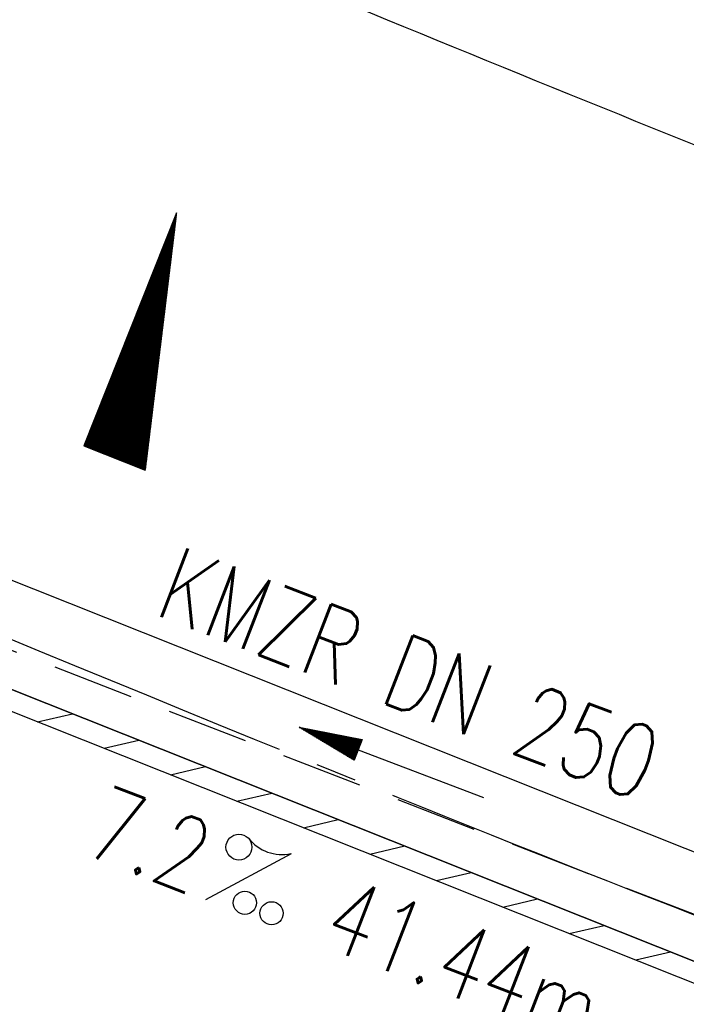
# Model space of a CAD drawing. Extents: x 450316 to 454644, y 428795 to 436505.
# Tile 202 of 256: x 452099 to 452115, y 434219 to 434243. Entities that reach past the tile are written whole.
import ezdxf
from ezdxf.enums import TextEntityAlignment as Align

# ---------------------------------------------------------------- set-up
doc = ezdxf.new("R2010")
doc.units = 0
doc.header["$LTSCALE"] = 2
doc.header["$MEASUREMENT"] = 0
for name, pattern in [('ACHSE', [5.5, 4, -0.5, 0.5, -0.5]), ('AUSGEZOGEN', [0]), ('GESTRICH-X2', [1.5, 1, -0.5])]:
    doc.linetypes.add(name, pattern=pattern)
doc.layers.get('0').update_dxf_attribs({"linetype": 'CONTINUOUS'})
for name, color, linetype in [('ACHSETOP', 1, 'ACHSE'), ('FBR', 8, 'CONTINUOUS'), ('GEF', 1, 'AUSGEZOGEN'), ('KANAL', 7, 'GESTRICH-X2'), ('PFEIL', 7, 'CONTINUOUS'), ('RINNE', 8, 'CONTINUOUS'), ('TEXTO', 4, 'CONTINUOUS'), ('TEXTU', 4, 'CONTINUOUS')]:
    doc.layers.add(name, color=color, linetype=linetype)
doc.styles.add('ROMANS', font='romans.shx', dxfattribs={"width": 0.8})

# ---------------------------------------------------------------- blocks, each defined once
blk = doc.blocks.new('PROM')
blk.add_line((1.566, 1.817), (0.019, 0.015))
for centre, radius in [((0.317, 1.51), 0.317), ((0.943, 0.291), 0.283), ((1.645, 0.287), 0.283)]:
    blk.add_circle(centre, radius)
blk.add_arc((0.992, 2.682), 1.033, 239.1414, 303.3549)
blk = doc.blocks.new('PFEIL2')
at = {"color": 0}
for p, q in [((0.881, -0.271), (0.879, 0.276)), ((0.879, 0.276), (2.429, 0.009)), ((0.911, 0.27), (0.879, 0.265)), ((0.965, 0.261), (0.879, 0.246)), ((1.019, 0.252), (0.879, 0.228)), ((1.073, 0.242), (0.879, 0.209)), ((0.88, 0.002), (-2.401, -0.012)), ((1.127, 0.233), (0.879, 0.191)), ((1.181, 0.224), (0.879, 0.172)), ((1.235, 0.214), (0.879, 0.154)), ((1.289, 0.205), (0.879, 0.135)), ((1.343, 0.196), (0.879, 0.117)), ((1.397, 0.187), (0.879, 0.098)), ((1.451, 0.177), (0.879, 0.08)), ((1.505, 0.168), (0.879, 0.061)), ((1.559, 0.159), (0.88, 0.043)), ((1.613, 0.149), (0.88, 0.024)), ((1.668, 0.14), (0.88, 0.006)), ((1.722, 0.131), (0.88, -0.013)), ((1.776, 0.121), (0.88, -0.031)), ((1.83, 0.112), (0.88, -0.05)), ((1.884, 0.103), (0.88, -0.068)), ((1.938, 0.094), (0.88, -0.087)), ((1.992, 0.084), (0.88, -0.105)), ((2.046, 0.075), (0.88, -0.124)), ((2.1, 0.066), (0.88, -0.142)), ((2.154, 0.056), (0.88, -0.161)), ((2.208, 0.047), (0.88, -0.179)), ((2.262, 0.038), (0.881, -0.198)), ((2.316, 0.029), (0.881, -0.216)), ((2.37, 0.019), (0.881, -0.235)), ((2.424, 0.01), (0.881, -0.253)), ((2.429, 0.009), (0.881, -0.271))]:
    blk.add_line(p, q, dxfattribs=at)
blk = doc.blocks.new('*X33')
at = {"color": 0}
for p, q in [((725.827, 193.844), (727.436, 195.453)), ((725.827, 193.853), (727.427, 195.453)), ((725.827, 193.861), (727.418, 195.453)), ((725.827, 193.87), (727.409, 195.453)), ((725.827, 193.879), (727.401, 195.453)), ((725.827, 193.888), (727.392, 195.453)), ((725.827, 193.897), (727.383, 195.453)), ((725.827, 193.906), (727.374, 195.453)), ((725.827, 193.914), (727.365, 195.453)), ((725.827, 193.923), (727.356, 195.453)), ((725.827, 193.932), (727.347, 195.453)), ((725.827, 193.941), (727.339, 195.453)), ((725.827, 193.95), (727.33, 195.453)), ((725.827, 193.959), (727.321, 195.453)), ((725.827, 193.967), (727.312, 195.453)), ((725.827, 193.976), (727.303, 195.453)), ((725.827, 193.985), (727.294, 195.453)), ((725.827, 193.994), (727.286, 195.453)), ((725.827, 194.003), (727.277, 195.453)), ((725.827, 194.012), (727.268, 195.453)), ((725.827, 194.02), (727.259, 195.453)), ((725.827, 194.029), (727.25, 195.453)), ((725.827, 194.038), (727.241, 195.453)), ((725.827, 194.047), (727.233, 195.453)), ((725.827, 194.056), (727.224, 195.453)), ((725.827, 194.065), (727.215, 195.453)), ((725.827, 194.073), (727.206, 195.453)), ((725.827, 194.082), (727.197, 195.453)), ((725.827, 194.091), (727.188, 195.453)), ((725.827, 194.1), (727.18, 195.453)), ((725.827, 194.109), (727.171, 195.453)), ((725.827, 194.118), (727.162, 195.453)), ((725.827, 194.127), (727.153, 195.453)), ((725.827, 194.135), (727.144, 195.453)), ((725.827, 194.144), (727.135, 195.453)), ((725.827, 194.153), (727.127, 195.453)), ((725.827, 194.162), (727.118, 195.453)), ((725.827, 194.171), (727.109, 195.453)), ((725.827, 194.18), (727.1, 195.453)), ((725.827, 194.188), (727.091, 195.453)), ((725.827, 194.197), (727.082, 195.453)), ((725.827, 194.206), (727.073, 195.453)), ((725.827, 194.215), (727.065, 195.453)), ((725.827, 194.224), (727.056, 195.453)), ((725.827, 194.233), (727.047, 195.453)), ((725.827, 194.241), (727.038, 195.453)), ((725.827, 194.25), (727.029, 195.453)), ((725.827, 194.259), (727.02, 195.453)), ((725.827, 194.268), (727.012, 195.453)), ((725.827, 194.277), (727.003, 195.453)), ((725.827, 194.286), (726.994, 195.453)), ((725.827, 194.294), (726.985, 195.453)), ((725.827, 194.303), (726.976, 195.453)), ((725.827, 194.312), (726.967, 195.453)), ((725.827, 194.321), (726.959, 195.453)), ((725.827, 194.33), (726.95, 195.453)), ((725.827, 194.339), (726.941, 195.453)), ((725.827, 194.348), (726.932, 195.453)), ((725.827, 194.356), (726.923, 195.453)), ((725.827, 194.365), (726.914, 195.453)), ((725.827, 194.374), (726.906, 195.453)), ((725.827, 194.383), (726.897, 195.453)), ((725.827, 194.392), (726.888, 195.453)), ((725.827, 194.401), (726.879, 195.453)), ((725.827, 194.409), (726.87, 195.453)), ((725.827, 194.418), (726.861, 195.453)), ((725.827, 194.427), (726.853, 195.453)), ((725.827, 194.436), (726.844, 195.453)), ((725.827, 194.445), (726.835, 195.453)), ((725.827, 194.454), (726.826, 195.453)), ((725.827, 194.462), (726.817, 195.453)), ((725.827, 194.471), (726.808, 195.453)), ((725.827, 194.48), (726.799, 195.453)), ((725.827, 194.489), (726.791, 195.453)), ((725.827, 194.498), (726.782, 195.453)), ((725.827, 194.507), (726.773, 195.453)), ((725.827, 194.515), (726.764, 195.453)), ((725.827, 194.524), (726.755, 195.453)), ((725.827, 194.533), (726.746, 195.453)), ((725.827, 194.542), (726.738, 195.453)), ((725.827, 194.551), (726.729, 195.453)), ((725.827, 194.56), (726.72, 195.453)), ((725.827, 194.568), (726.711, 195.453)), ((725.827, 194.577), (726.702, 195.453)), ((725.827, 194.586), (726.693, 195.453)), ((725.827, 194.595), (726.685, 195.453)), ((725.827, 194.604), (726.676, 195.453)), ((725.827, 194.613), (726.667, 195.453)), ((725.827, 194.622), (726.658, 195.453)), ((725.827, 194.63), (726.649, 195.453)), ((725.827, 194.639), (726.64, 195.453)), ((725.827, 194.648), (726.632, 195.453)), ((725.827, 194.657), (726.623, 195.453)), ((725.827, 194.666), (726.614, 195.453)), ((725.827, 194.675), (726.605, 195.453)), ((725.827, 194.683), (726.596, 195.453)), ((725.827, 194.692), (726.587, 195.453)), ((725.827, 194.701), (726.579, 195.453)), ((725.827, 194.71), (726.57, 195.453)), ((725.827, 194.719), (726.561, 195.453)), ((725.827, 194.728), (726.552, 195.453)), ((725.827, 194.736), (726.543, 195.453)), ((725.827, 194.745), (726.534, 195.453)), ((725.827, 194.754), (726.525, 195.453)), ((725.827, 194.763), (726.517, 195.453)), ((725.827, 194.772), (726.508, 195.453)), ((725.827, 194.781), (726.499, 195.453)), ((725.827, 194.789), (726.49, 195.453)), ((725.827, 194.798), (726.481, 195.453)), ((725.827, 194.807), (726.472, 195.453)), ((725.827, 194.816), (726.464, 195.453)), ((725.827, 194.825), (726.455, 195.453)), ((725.827, 194.834), (726.446, 195.453)), ((725.827, 194.842), (726.437, 195.453)), ((725.827, 194.851), (726.428, 195.453)), ((725.827, 194.86), (726.419, 195.453)), ((725.827, 194.869), (726.411, 195.453)), ((725.827, 194.878), (726.402, 195.453)), ((725.827, 194.887), (726.393, 195.453)), ((725.827, 194.896), (726.384, 195.453)), ((725.827, 194.904), (726.375, 195.453)), ((725.827, 194.913), (726.366, 195.453)), ((725.827, 194.922), (726.358, 195.453)), ((725.827, 194.931), (726.349, 195.453)), ((725.827, 194.94), (726.34, 195.453)), ((725.827, 194.949), (726.331, 195.453)), ((725.827, 194.957), (726.322, 195.453)), ((725.827, 194.966), (726.313, 195.453)), ((725.827, 194.975), (726.305, 195.453)), ((725.827, 194.984), (726.296, 195.453)), ((725.827, 194.993), (726.287, 195.453)), ((725.827, 195.002), (726.278, 195.453)), ((725.827, 195.01), (726.269, 195.453)), ((725.827, 195.019), (726.26, 195.453)), ((725.827, 195.028), (726.251, 195.453)), ((725.827, 195.037), (726.243, 195.453)), ((725.827, 195.046), (726.234, 195.453)), ((725.827, 195.055), (726.225, 195.453)), ((725.827, 195.063), (726.216, 195.453)), ((725.827, 195.072), (726.207, 195.453)), ((725.827, 195.081), (726.198, 195.453)), ((725.827, 195.09), (726.19, 195.453)), ((725.827, 195.099), (726.181, 195.453)), ((725.827, 195.108), (726.172, 195.453)), ((725.827, 195.116), (726.163, 195.453)), ((725.827, 195.125), (726.154, 195.453)), ((725.827, 195.134), (726.145, 195.453)), ((725.827, 195.143), (726.137, 195.453)), ((725.827, 195.152), (726.128, 195.453)), ((725.827, 195.161), (726.119, 195.453)), ((725.827, 195.17), (726.11, 195.453)), ((725.827, 195.178), (726.101, 195.453)), ((725.827, 195.187), (726.092, 195.453)), ((725.827, 195.196), (726.084, 195.453)), ((725.827, 195.205), (726.075, 195.453)), ((725.827, 195.214), (726.066, 195.453)), ((725.827, 195.223), (726.057, 195.453)), ((725.827, 195.231), (726.048, 195.453)), ((725.827, 195.24), (726.039, 195.453)), ((725.827, 195.249), (726.031, 195.453)), ((725.827, 195.258), (726.022, 195.453)), ((725.827, 195.267), (726.013, 195.453)), ((725.827, 195.276), (726.004, 195.453)), ((725.827, 195.284), (725.995, 195.453)), ((725.827, 195.293), (725.986, 195.453)), ((725.827, 195.302), (725.977, 195.453)), ((725.827, 195.311), (725.969, 195.453)), ((725.827, 195.32), (725.96, 195.453)), ((725.827, 195.329), (725.951, 195.453)), ((725.827, 195.337), (725.942, 195.453)), ((725.827, 195.346), (725.933, 195.453)), ((725.827, 195.355), (725.924, 195.453)), ((725.827, 195.364), (725.916, 195.453)), ((725.827, 195.373), (725.907, 195.453)), ((725.827, 195.382), (725.898, 195.453)), ((725.827, 195.39), (725.889, 195.453)), ((725.827, 195.399), (725.88, 195.453)), ((725.827, 195.408), (725.871, 195.453)), ((725.827, 195.417), (725.863, 195.453)), ((725.827, 195.426), (725.854, 195.453)), ((725.827, 195.435), (725.845, 195.453)), ((725.827, 195.444), (725.836, 195.453)), ((725.827, 193.826), (727.433, 195.433)), ((725.827, 193.817), (727.43, 195.421)), ((725.827, 193.808), (727.427, 195.409)), ((725.827, 193.799), (727.424, 195.397)), ((725.827, 193.791), (727.421, 195.385)), ((725.827, 193.782), (727.418, 195.373)), ((725.827, 193.773), (727.414, 195.361)), ((725.827, 193.764), (727.411, 195.349)), ((725.827, 193.755), (727.408, 195.337)), ((725.827, 193.746), (727.405, 195.325)), ((725.827, 193.738), (727.402, 195.313)), ((725.827, 193.729), (727.399, 195.301)), ((725.827, 193.72), (727.395, 195.289)), ((725.827, 193.711), (727.392, 195.277)), ((725.827, 193.702), (727.389, 195.265)), ((725.827, 193.693), (727.386, 195.253)), ((725.827, 193.685), (727.383, 195.241)), ((725.827, 193.676), (727.38, 195.229)), ((725.827, 193.667), (727.377, 195.217)), ((725.827, 193.658), (727.373, 195.205)), ((725.827, 193.649), (727.37, 195.193)), ((725.827, 193.64), (727.367, 195.181)), ((725.827, 193.632), (727.364, 195.169)), ((725.827, 193.623), (727.361, 195.157)), ((725.827, 193.614), (727.358, 195.145)), ((725.827, 193.605), (727.354, 195.133)), ((725.827, 193.596), (727.351, 195.121)), ((725.827, 193.587), (727.348, 195.109)), ((725.827, 193.579), (727.345, 195.097)), ((725.827, 193.57), (727.342, 195.085)), ((725.827, 193.561), (727.339, 195.073)), ((725.827, 193.552), (727.336, 195.061)), ((725.827, 193.543), (727.332, 195.049)), ((725.827, 193.534), (727.329, 195.037)), ((725.827, 193.525), (727.326, 195.025)), ((725.827, 193.517), (727.323, 195.013)), ((725.827, 193.508), (727.32, 195.001)), ((725.827, 193.499), (727.317, 194.989)), ((725.827, 193.49), (727.313, 194.977)), ((725.827, 193.481), (727.31, 194.965)), ((725.827, 193.472), (727.307, 194.953)), ((725.827, 193.464), (727.304, 194.941)), ((725.827, 193.455), (727.301, 194.929)), ((725.827, 193.446), (727.298, 194.917)), ((725.827, 193.437), (727.295, 194.905)), ((725.827, 193.428), (727.291, 194.893)), ((725.827, 193.419), (727.288, 194.881)), ((725.827, 193.411), (727.285, 194.869)), ((725.827, 193.402), (727.282, 194.857)), ((725.827, 193.393), (727.279, 194.845)), ((725.827, 193.384), (727.276, 194.833)), ((725.827, 193.375), (727.272, 194.821)), ((725.827, 193.366), (727.269, 194.809)), ((725.827, 193.358), (727.266, 194.797)), ((725.827, 193.349), (727.263, 194.785)), ((725.827, 193.34), (727.26, 194.773)), ((725.827, 193.331), (727.257, 194.761)), ((725.827, 193.322), (727.254, 194.749)), ((725.827, 193.313), (727.25, 194.737)), ((725.827, 193.305), (727.247, 194.725)), ((725.827, 193.296), (727.244, 194.713)), ((725.827, 193.287), (727.241, 194.701)), ((725.827, 193.278), (727.238, 194.689)), ((725.827, 193.269), (727.235, 194.677)), ((725.827, 193.26), (727.231, 194.665)), ((725.827, 193.251), (727.228, 194.653)), ((725.827, 193.243), (727.225, 194.641)), ((725.827, 193.234), (727.222, 194.629)), ((725.827, 193.225), (727.219, 194.617)), ((725.827, 193.216), (727.216, 194.605)), ((725.827, 193.207), (727.213, 194.593)), ((725.827, 193.198), (727.209, 194.581)), ((725.827, 193.19), (727.206, 194.569)), ((725.827, 193.181), (727.203, 194.557)), ((725.827, 193.172), (727.2, 194.545)), ((725.827, 193.163), (727.197, 194.533)), ((725.827, 193.154), (727.194, 194.521)), ((725.827, 193.145), (727.19, 194.509)), ((725.827, 193.137), (727.187, 194.497)), ((725.827, 193.128), (727.184, 194.485)), ((725.827, 193.119), (727.181, 194.473)), ((725.827, 193.11), (727.178, 194.461)), ((725.827, 193.101), (727.175, 194.449)), ((725.827, 193.092), (727.172, 194.437)), ((725.827, 193.084), (727.168, 194.425)), ((725.827, 193.075), (727.165, 194.413)), ((725.827, 193.066), (727.162, 194.401)), ((725.827, 193.057), (727.159, 194.389)), ((725.827, 193.048), (727.156, 194.377)), ((725.827, 193.039), (727.153, 194.365)), ((725.827, 193.031), (727.149, 194.353)), ((725.827, 193.022), (727.146, 194.341)), ((725.827, 193.013), (727.143, 194.329)), ((725.827, 193.004), (727.14, 194.317)), ((725.827, 192.995), (727.137, 194.305)), ((725.827, 192.986), (727.134, 194.293)), ((725.827, 192.977), (727.131, 194.281)), ((725.827, 192.969), (727.127, 194.269)), ((725.827, 192.96), (727.124, 194.257)), ((725.827, 192.951), (727.121, 194.245)), ((725.827, 192.942), (727.118, 194.233)), ((725.827, 192.933), (727.115, 194.221)), ((725.827, 192.924), (727.112, 194.209)), ((725.827, 192.916), (727.108, 194.197)), ((725.827, 192.907), (727.105, 194.185)), ((725.827, 192.898), (727.102, 194.173)), ((725.827, 192.889), (727.099, 194.161)), ((725.827, 192.88), (727.096, 194.15)), ((725.827, 192.871), (727.093, 194.138)), ((725.827, 192.863), (727.09, 194.126)), ((725.827, 192.854), (727.086, 194.114)), ((725.827, 192.845), (727.083, 194.102)), ((725.827, 192.836), (727.08, 194.09)), ((725.827, 192.827), (727.077, 194.078)), ((725.827, 192.818), (727.074, 194.066)), ((725.827, 192.81), (727.071, 194.054)), ((725.827, 192.801), (727.068, 194.042)), ((725.827, 192.792), (727.064, 194.03)), ((725.827, 192.783), (727.061, 194.018)), ((725.827, 192.774), (727.058, 194.006)), ((725.827, 192.765), (727.055, 193.994)), ((725.827, 192.757), (727.052, 193.982)), ((725.827, 192.748), (727.049, 193.97)), ((725.827, 192.739), (727.045, 193.958)), ((725.827, 192.73), (727.042, 193.946)), ((725.827, 192.721), (727.039, 193.934)), ((725.827, 192.712), (727.036, 193.922)), ((725.827, 192.703), (727.033, 193.91)), ((725.827, 192.695), (727.03, 193.898)), ((725.827, 192.686), (727.027, 193.886)), ((725.827, 192.677), (727.023, 193.874)), ((725.827, 192.668), (727.02, 193.862)), ((725.827, 192.659), (727.017, 193.85)), ((725.827, 192.65), (727.014, 193.838)), ((725.827, 192.642), (727.011, 193.826)), ((725.827, 192.633), (727.008, 193.814)), ((725.827, 192.624), (727.004, 193.802)), ((725.827, 192.615), (727.001, 193.79)), ((725.827, 192.606), (726.998, 193.778)), ((725.827, 192.597), (726.995, 193.766)), ((725.827, 192.589), (726.992, 193.754)), ((725.827, 192.58), (726.989, 193.742)), ((725.827, 192.571), (726.986, 193.73)), ((725.827, 192.562), (726.982, 193.718)), ((725.827, 192.553), (726.979, 193.706)), ((725.827, 192.544), (726.976, 193.694)), ((725.827, 192.536), (726.973, 193.682)), ((725.827, 192.527), (726.97, 193.67)), ((725.827, 192.518), (726.967, 193.658)), ((725.827, 192.509), (726.963, 193.646)), ((725.827, 192.5), (726.96, 193.634)), ((725.827, 192.491), (726.957, 193.622)), ((725.827, 192.483), (726.954, 193.61)), ((725.827, 192.474), (726.951, 193.598)), ((725.827, 192.465), (726.948, 193.586)), ((725.827, 192.456), (726.945, 193.574)), ((725.827, 192.447), (726.941, 193.562)), ((725.827, 192.438), (726.938, 193.55)), ((725.827, 192.429), (726.935, 193.538)), ((725.827, 192.421), (726.932, 193.526)), ((725.827, 192.412), (726.929, 193.514)), ((725.827, 192.403), (726.926, 193.502)), ((725.827, 192.394), (726.922, 193.49)), ((725.827, 192.385), (726.919, 193.478)), ((725.827, 192.376), (726.916, 193.466)), ((725.827, 192.368), (726.913, 193.454)), ((725.827, 192.359), (726.91, 193.442)), ((725.827, 192.35), (726.907, 193.43)), ((725.827, 192.341), (726.904, 193.418)), ((725.827, 192.332), (726.9, 193.406)), ((725.827, 192.323), (726.897, 193.394)), ((725.827, 192.315), (726.894, 193.382)), ((725.827, 192.306), (726.891, 193.37)), ((725.827, 192.297), (726.888, 193.358)), ((725.827, 192.288), (726.885, 193.346)), ((725.827, 192.279), (726.881, 193.334)), ((725.827, 192.27), (726.878, 193.322)), ((725.827, 192.262), (726.875, 193.31)), ((725.827, 192.253), (726.872, 193.298)), ((725.827, 192.244), (726.869, 193.286)), ((725.827, 192.235), (726.866, 193.274)), ((725.827, 192.226), (726.863, 193.262)), ((725.827, 192.217), (726.859, 193.25)), ((725.827, 192.209), (726.856, 193.238)), ((725.827, 192.2), (726.853, 193.226)), ((725.827, 192.191), (726.85, 193.214)), ((725.827, 192.182), (726.847, 193.202)), ((725.827, 192.173), (726.844, 193.19)), ((725.827, 192.164), (726.84, 193.178)), ((725.827, 192.155), (726.837, 193.166)), ((725.827, 192.147), (726.834, 193.154)), ((725.827, 192.138), (726.831, 193.142)), ((725.827, 192.129), (726.828, 193.13)), ((725.827, 192.12), (726.825, 193.118)), ((725.827, 192.111), (726.822, 193.106)), ((725.827, 192.102), (726.818, 193.094)), ((725.827, 192.094), (726.815, 193.082)), ((725.827, 192.085), (726.812, 193.07)), ((725.827, 192.076), (726.809, 193.058)), ((725.827, 192.067), (726.806, 193.046)), ((725.827, 192.058), (726.803, 193.034)), ((725.827, 192.049), (726.799, 193.022)), ((725.827, 192.041), (726.796, 193.01)), ((725.827, 192.032), (726.793, 192.998)), ((725.827, 192.023), (726.79, 192.986)), ((725.827, 192.014), (726.787, 192.974)), ((725.827, 192.005), (726.784, 192.962)), ((725.827, 191.996), (726.781, 192.95)), ((725.827, 191.988), (726.777, 192.938)), ((725.827, 191.979), (726.774, 192.926)), ((725.827, 191.97), (726.771, 192.914)), ((725.827, 191.961), (726.768, 192.902)), ((725.827, 191.952), (726.765, 192.89)), ((725.827, 191.943), (726.762, 192.878)), ((725.827, 191.935), (726.758, 192.866)), ((725.827, 191.926), (726.755, 192.854)), ((725.827, 191.917), (726.752, 192.842)), ((725.827, 191.908), (726.749, 192.83)), ((725.827, 191.899), (726.746, 192.818)), ((725.827, 191.89), (726.743, 192.806)), ((725.827, 191.881), (726.74, 192.794)), ((725.827, 191.873), (726.736, 192.782)), ((725.827, 191.864), (726.733, 192.77)), ((725.827, 191.855), (726.73, 192.758)), ((725.827, 191.846), (726.727, 192.746)), ((725.827, 191.837), (726.724, 192.734)), ((725.827, 191.828), (726.721, 192.722)), ((725.827, 191.82), (726.717, 192.71)), ((725.827, 191.811), (726.714, 192.698)), ((725.827, 191.802), (726.711, 192.686)), ((725.827, 191.793), (726.708, 192.674)), ((725.827, 191.784), (726.705, 192.662)), ((725.827, 191.775), (726.702, 192.65)), ((725.827, 191.767), (726.699, 192.639)), ((725.827, 191.758), (726.695, 192.627)), ((725.827, 191.749), (726.692, 192.615)), ((725.827, 191.74), (726.689, 192.603)), ((725.827, 191.731), (726.686, 192.591)), ((725.827, 191.722), (726.683, 192.579)), ((725.827, 191.714), (726.68, 192.567)), ((725.827, 191.705), (726.677, 192.555)), ((725.827, 191.696), (726.673, 192.543)), ((725.827, 191.687), (726.67, 192.531)), ((725.827, 191.678), (726.667, 192.519)), ((725.827, 191.669), (726.664, 192.507)), ((725.827, 191.66), (726.661, 192.495)), ((725.827, 191.652), (726.658, 192.483)), ((725.827, 191.643), (726.654, 192.471)), ((725.827, 191.634), (726.651, 192.459)), ((725.827, 191.625), (726.648, 192.447)), ((725.827, 191.616), (726.645, 192.435)), ((725.827, 191.607), (726.642, 192.423)), ((725.827, 191.599), (726.639, 192.411)), ((725.827, 191.59), (726.636, 192.399)), ((725.827, 191.581), (726.632, 192.387)), ((725.827, 191.572), (726.629, 192.375)), ((725.827, 191.563), (726.626, 192.363)), ((725.827, 191.554), (726.623, 192.351)), ((725.827, 191.546), (726.62, 192.339)), ((725.827, 191.537), (726.617, 192.327)), ((725.827, 191.528), (726.613, 192.315)), ((725.827, 191.519), (726.61, 192.303)), ((725.827, 191.51), (726.607, 192.291)), ((725.827, 191.501), (726.604, 192.279)), ((725.827, 191.493), (726.601, 192.267)), ((725.827, 191.484), (726.598, 192.255)), ((725.827, 191.475), (726.595, 192.243)), ((725.827, 191.466), (726.591, 192.231)), ((725.827, 191.457), (726.588, 192.219)), ((725.827, 191.448), (726.585, 192.207)), ((725.827, 191.44), (726.582, 192.195)), ((725.827, 191.431), (726.579, 192.183)), ((725.827, 191.422), (726.576, 192.171)), ((725.827, 191.413), (726.572, 192.159)), ((725.827, 191.404), (726.569, 192.147)), ((725.827, 191.395), (726.566, 192.135)), ((725.827, 191.386), (726.563, 192.123)), ((725.827, 191.378), (726.56, 192.111)), ((725.827, 191.369), (726.557, 192.099)), ((725.827, 191.36), (726.554, 192.087)), ((725.827, 191.351), (726.55, 192.075)), ((725.827, 191.342), (726.547, 192.063)), ((725.827, 191.333), (726.544, 192.051)), ((725.827, 191.325), (726.541, 192.039)), ((725.827, 191.316), (726.538, 192.027)), ((725.827, 191.307), (726.535, 192.015)), ((725.827, 191.298), (726.531, 192.003)), ((725.827, 191.289), (726.528, 191.991)), ((725.827, 191.28), (726.525, 191.979)), ((725.827, 191.272), (726.522, 191.967)), ((725.827, 191.263), (726.519, 191.955)), ((725.827, 191.254), (726.516, 191.943)), ((725.827, 191.245), (726.513, 191.931)), ((725.827, 191.236), (726.509, 191.919)), ((725.827, 191.227), (726.506, 191.907)), ((725.827, 191.219), (726.503, 191.895)), ((725.827, 191.21), (726.5, 191.883)), ((725.827, 191.201), (726.497, 191.871)), ((725.827, 191.192), (726.494, 191.859)), ((725.827, 191.183), (726.49, 191.847)), ((725.827, 191.174), (726.487, 191.835)), ((725.827, 191.166), (726.484, 191.823)), ((725.827, 191.157), (726.481, 191.811)), ((725.827, 191.148), (726.478, 191.799)), ((725.827, 191.139), (726.475, 191.787)), ((725.827, 191.13), (726.472, 191.775)), ((725.827, 191.121), (726.468, 191.763)), ((725.827, 191.112), (726.465, 191.751)), ((725.827, 191.104), (726.462, 191.739)), ((725.827, 191.095), (726.459, 191.727)), ((725.827, 191.086), (726.456, 191.715)), ((725.827, 191.077), (726.453, 191.703)), ((725.827, 191.068), (726.449, 191.691)), ((725.827, 191.059), (726.446, 191.679)), ((725.827, 191.051), (726.443, 191.667)), ((725.827, 191.042), (726.44, 191.655)), ((725.827, 191.033), (726.437, 191.643)), ((725.827, 191.024), (726.434, 191.631)), ((725.827, 191.015), (726.431, 191.619)), ((725.827, 191.006), (726.427, 191.607)), ((725.827, 190.998), (726.424, 191.595)), ((725.827, 190.989), (726.421, 191.583)), ((725.827, 190.98), (726.418, 191.571)), ((725.827, 190.971), (726.415, 191.559)), ((725.827, 190.962), (726.412, 191.547)), ((725.827, 190.953), (726.408, 191.535)), ((725.827, 190.945), (726.405, 191.523)), ((725.827, 190.936), (726.402, 191.511)), ((725.827, 190.927), (726.399, 191.499)), ((725.827, 190.918), (726.396, 191.487)), ((725.827, 190.909), (726.393, 191.475)), ((725.827, 190.9), (726.39, 191.463)), ((725.827, 190.892), (726.386, 191.451)), ((725.827, 190.883), (726.383, 191.439)), ((725.827, 190.874), (726.38, 191.427)), ((725.827, 190.865), (726.377, 191.415)), ((725.827, 190.856), (726.374, 191.403)), ((725.827, 190.847), (726.371, 191.391)), ((725.827, 190.838), (726.367, 191.379)), ((725.827, 190.83), (726.364, 191.367)), ((725.827, 190.821), (726.361, 191.355)), ((725.827, 190.812), (726.358, 191.343)), ((725.827, 190.803), (726.355, 191.331)), ((725.827, 190.794), (726.352, 191.319)), ((725.827, 190.785), (726.349, 191.307)), ((725.827, 190.777), (726.345, 191.295)), ((725.827, 190.768), (726.342, 191.283)), ((725.827, 190.759), (726.339, 191.271)), ((725.827, 190.75), (726.336, 191.259)), ((725.827, 190.741), (726.333, 191.247)), ((725.827, 190.732), (726.33, 191.235)), ((725.827, 190.724), (726.326, 191.223)), ((725.827, 190.715), (726.323, 191.211)), ((725.827, 190.706), (726.32, 191.199)), ((725.827, 190.697), (726.317, 191.187)), ((725.827, 190.688), (726.314, 191.175)), ((725.827, 190.679), (726.311, 191.163)), ((725.827, 190.671), (726.308, 191.151)), ((725.827, 190.662), (726.304, 191.139)), ((725.827, 190.653), (726.301, 191.128)), ((725.827, 190.644), (726.298, 191.116)), ((725.827, 190.635), (726.295, 191.104)), ((725.827, 190.626), (726.292, 191.092)), ((725.827, 190.618), (726.289, 191.08)), ((725.827, 190.609), (726.286, 191.068)), ((725.827, 190.6), (726.282, 191.056)), ((725.827, 190.591), (726.279, 191.044)), ((725.827, 190.582), (726.276, 191.032)), ((725.827, 190.573), (726.273, 191.02)), ((725.827, 190.564), (726.27, 191.008)), ((725.827, 190.556), (726.267, 190.996)), ((725.827, 190.547), (726.263, 190.984)), ((725.827, 190.538), (726.26, 190.972)), ((725.827, 190.529), (726.257, 190.96)), ((725.827, 190.52), (726.254, 190.948)), ((725.827, 190.511), (726.251, 190.936)), ((725.827, 190.503), (726.248, 190.924)), ((725.827, 190.494), (726.245, 190.912)), ((725.827, 190.485), (726.241, 190.9)), ((725.827, 190.476), (726.238, 190.888)), ((725.827, 190.467), (726.235, 190.876)), ((725.827, 190.458), (726.232, 190.864)), ((725.827, 190.45), (726.229, 190.852)), ((725.827, 190.441), (726.226, 190.84)), ((725.827, 190.432), (726.222, 190.828)), ((725.827, 190.423), (726.219, 190.816)), ((725.827, 190.414), (726.216, 190.804)), ((725.827, 190.405), (726.213, 190.792)), ((725.827, 190.397), (726.21, 190.78)), ((725.827, 190.388), (726.207, 190.768)), ((725.827, 190.379), (726.204, 190.756)), ((725.827, 190.37), (726.2, 190.744)), ((725.827, 190.361), (726.197, 190.732)), ((725.827, 190.352), (726.194, 190.72)), ((725.827, 190.344), (726.191, 190.708)), ((725.827, 190.335), (726.188, 190.696)), ((725.827, 190.326), (726.185, 190.684)), ((725.827, 190.317), (726.181, 190.672)), ((725.827, 190.308), (726.178, 190.66)), ((725.827, 190.299), (726.175, 190.648)), ((725.827, 190.29), (726.172, 190.636)), ((725.827, 190.282), (726.169, 190.624)), ((725.827, 190.273), (726.166, 190.612)), ((725.827, 190.264), (726.163, 190.6)), ((725.827, 190.255), (726.159, 190.588)), ((725.827, 190.246), (726.156, 190.576)), ((725.827, 190.237), (726.153, 190.564)), ((725.827, 190.229), (726.15, 190.552)), ((725.827, 190.22), (726.147, 190.54)), ((725.827, 190.211), (726.144, 190.528)), ((725.827, 190.202), (726.14, 190.516)), ((725.827, 190.193), (726.137, 190.504)), ((725.827, 190.184), (726.134, 190.492)), ((725.827, 190.176), (726.131, 190.48)), ((725.827, 190.167), (726.128, 190.468)), ((725.827, 190.158), (726.125, 190.456)), ((725.827, 190.149), (726.122, 190.444)), ((725.827, 190.14), (726.118, 190.432)), ((725.827, 190.131), (726.115, 190.42)), ((725.827, 190.123), (726.112, 190.408)), ((725.827, 190.114), (726.109, 190.396)), ((725.827, 190.105), (726.106, 190.384)), ((725.827, 190.096), (726.103, 190.372)), ((725.827, 190.087), (726.099, 190.36)), ((725.827, 190.078), (726.096, 190.348)), ((725.827, 190.07), (726.093, 190.336)), ((725.827, 190.061), (726.09, 190.324)), ((725.827, 190.052), (726.087, 190.312)), ((725.827, 190.043), (726.084, 190.3)), ((725.827, 190.034), (726.081, 190.288)), ((725.827, 190.025), (726.077, 190.276)), ((725.827, 190.016), (726.074, 190.264)), ((725.827, 190.008), (726.071, 190.252)), ((725.827, 189.999), (726.068, 190.24)), ((725.827, 189.99), (726.065, 190.228)), ((725.827, 189.981), (726.062, 190.216)), ((725.827, 189.972), (726.058, 190.204)), ((725.827, 189.963), (726.055, 190.192)), ((725.827, 189.955), (726.052, 190.18)), ((725.827, 189.946), (726.049, 190.168)), ((725.827, 189.937), (726.046, 190.156)), ((725.827, 189.928), (726.043, 190.144)), ((725.827, 189.919), (726.04, 190.132)), ((725.827, 189.91), (726.036, 190.12)), ((725.827, 189.902), (726.033, 190.108)), ((725.827, 189.893), (726.03, 190.096)), ((725.827, 189.884), (726.027, 190.084)), ((725.827, 189.875), (726.024, 190.072)), ((725.827, 189.866), (726.021, 190.06)), ((725.827, 189.857), (726.017, 190.048)), ((725.827, 189.849), (726.014, 190.036)), ((725.827, 189.84), (726.011, 190.024)), ((725.827, 189.831), (726.008, 190.012)), ((725.827, 189.822), (726.005, 190)), ((725.827, 189.813), (726.002, 189.988)), ((725.827, 189.804), (725.999, 189.976)), ((725.827, 189.796), (725.995, 189.964)), ((725.827, 189.787), (725.992, 189.952)), ((725.827, 189.778), (725.989, 189.94)), ((725.827, 189.769), (725.986, 189.928)), ((725.827, 189.76), (725.983, 189.916)), ((725.827, 189.751), (725.98, 189.904)), ((725.827, 189.742), (725.976, 189.892)), ((725.827, 189.734), (725.973, 189.88)), ((725.827, 189.725), (725.97, 189.868)), ((725.827, 189.716), (725.967, 189.856)), ((725.827, 189.707), (725.964, 189.844)), ((725.827, 189.698), (725.961, 189.832)), ((725.827, 189.689), (725.958, 189.82)), ((725.827, 189.681), (725.954, 189.808)), ((725.827, 189.672), (725.951, 189.796)), ((725.827, 189.663), (725.948, 189.784)), ((725.827, 189.654), (725.945, 189.772)), ((725.827, 189.645), (725.942, 189.76)), ((725.827, 189.636), (725.939, 189.748)), ((725.827, 189.628), (725.935, 189.736)), ((725.827, 189.619), (725.932, 189.724)), ((725.827, 189.61), (725.929, 189.712)), ((725.827, 189.601), (725.926, 189.7)), ((725.827, 189.592), (725.923, 189.688)), ((725.827, 189.583), (725.92, 189.676)), ((725.827, 189.575), (725.917, 189.664)), ((725.827, 189.566), (725.913, 189.652)), ((725.827, 189.557), (725.91, 189.64)), ((725.827, 189.548), (725.907, 189.628)), ((725.827, 189.539), (725.904, 189.616)), ((725.827, 189.53), (725.901, 189.605)), ((725.827, 189.521), (725.898, 189.593)), ((725.827, 189.513), (725.895, 189.581)), ((725.827, 189.504), (725.891, 189.569)), ((725.827, 189.495), (725.888, 189.557)), ((725.827, 189.486), (725.885, 189.545)), ((725.827, 189.477), (725.882, 189.533)), ((725.827, 189.468), (725.879, 189.521)), ((725.827, 189.46), (725.876, 189.509)), ((725.827, 189.451), (725.872, 189.497)), ((725.827, 189.442), (725.869, 189.485)), ((725.827, 189.433), (725.866, 189.473)), ((725.827, 189.424), (725.863, 189.461)), ((725.827, 189.415), (725.86, 189.449)), ((725.827, 189.407), (725.857, 189.437)), ((725.827, 189.398), (725.854, 189.425)), ((725.827, 189.389), (725.85, 189.413)), ((725.827, 189.38), (725.847, 189.401)), ((725.827, 189.371), (725.844, 189.389)), ((725.827, 189.362), (725.841, 189.377)), ((725.827, 189.354), (725.838, 189.365)), ((725.827, 189.345), (725.835, 189.353)), ((725.827, 189.336), (725.831, 189.341))]:
    blk.add_line(p, q, dxfattribs=at)
blk = doc.blocks.new('GEF')
at = {"color": 0}
for p, q in [((0.01, 0.018), (0.01, 6.148)), ((1.622, 6.148), (0.01, 0.018)), ((0.01, 6.148), (1.622, 6.148))]:
    blk.add_line(p, q, dxfattribs=at)
blk.add_blockref('*X33', (-725.817, -189.305), dxfattribs=at)

msp = doc.modelspace()

# ---------------------------------------------------------------- linework, layer by layer
at = {"layer": 'ACHSETOP', "flags": 128}
msp.add_lwpolyline([(451271.766, 435019.042, -0.000001), (451272.365, 435018.353, -0.000032), (451272.387, 435018.328), (451288.791, 434999.463, -0.000002), (451296.993, 434990.03, 0.000007), (451305.195, 434980.597, 0.000007), (451313.397, 434971.165, -0.000007), (451321.599, 434961.732, -0.000007), (451329.801, 434952.299, 0.000007), (451338.003, 434942.866, 0.000007), (451346.205, 434933.433, -0.000007), (451354.407, 434924.001, -0.000007), (451362.609, 434914.568, 0.000011), (451370.811, 434905.135, 0.000001), (451379.013, 434895.702, 0.000001), (451387.215, 434886.27), (451403.62, 434867.404), (451420.024, 434848.539), (451436.428, 434829.674, -0.000013), (451444.63, 434820.241, 0.000007), (451452.832, 434810.808, 0.000007), (451461.034, 434801.376, -0.000007), (451469.236, 434791.943, -0.000007), (451477.438, 434782.51, 0.000007), (451485.64, 434773.077, 0.000007), (451493.842, 434763.645, -0.000007), (451502.044, 434754.212, -0.000007), (451510.246, 434744.779, 0.000007), (451518.448, 434735.346, 0.000007), (451526.65, 434725.914, -0.000007), (451534.852, 434716.481, -0.000007), (451543.054, 434707.048, 0.000011), (451551.256, 434697.615, 0.000001), (451559.458, 434688.182, 0.000001), (451567.66, 434678.75), (451584.065, 434659.884, -0.000001), (451592.267, 434650.452, -0.000001), (451600.469, 434641.019, -0.000011), (451608.671, 434631.586, 0.000013), (451616.873, 434622.153), (451633.277, 434603.288), (451649.681, 434584.423, -0.000013), (451657.883, 434574.99, 0.000007), (451666.085, 434565.557, 0.000007), (451674.287, 434556.124, -0.000007), (451682.489, 434546.692, -0.000007), (451690.691, 434537.259, 0.000006), (451698.893, 434527.826), (451715.297, 434508.961, -0.000015), (451721.01, 434502.39, 0.000008), (451726.723, 434495.82, 0.000958), (451727.518, 434494.909, 0.000181), (451731.723, 434490.114, 0.003894), (451738.179, 434482.871, 0.00247), (451748.503, 434471.583, 0.003793), (451756.233, 434463.34, 0.003129), (451765.742, 434453.478, 0.00313), (451774.532, 434444.586, 0.003132), (451783.429, 434435.81, 0.003134), (451792.435, 434427.146, 0.003132), (451801.553, 434418.591, 0.003131), (451810.774, 434410.155, 0.00313), (451820.102, 434401.832, 0.003133), (451829.541, 434393.621, 0.003138), (451839.066, 434385.542, 0.003131), (451848.69, 434377.585, 0.003125), (451858.432, 434369.733, 0.003124), (451868.271, 434362.004, 0.00313), (451878.187, 434354.413, 0.003138), (451888.199, 434346.945, 0.003133), (451898.32, 434339.593, 0.003131), (451908.525, 434332.373, 0.003131), (451918.818, 434325.282, 0.003132), (451929.206, 434318.316, 0.003136), (451939.668, 434311.489, 0.00313), (451950.209, 434304.797, 0.003123), (451960.857, 434298.223, 0.003128), (451971.589, 434291.781, 0.003137), (451982.371, 434285.491, 0.003139), (451993.235, 434279.335, 0.003133), (452004.198, 434273.303, 0.003123), (452015.227, 434267.413, 0.003125), (452026.323, 434261.665, 0.003132), (452037.503, 434256.05, 0.003138), (452048.733, 434250.584, 0.003134), (452060.02, 434245.265, 0.003122), (452071.413, 434240.069, 0.003127), (452083.62, 434234.685, 0.003578), (452094.349, 434230.124, 0.002702), (452108.409, 434224.354, 0.004189), (452117.528, 434220.758, 0.00053), (452126.341, 434217.378, 0.001569), (452129.323, 434216.249, 0.000008), (452135.115, 434214.077, -0.000025), (452140.907, 434211.904), (452164.314, 434203.123, 0.000006), (452176.018, 434198.733, -0.000007), (452187.722, 434194.343), (452211.129, 434185.563), (452234.536, 434176.783, -0.000012), (452246.24, 434172.393, 0.000007), (452257.944, 434168.002, 0.000002), (452265.746, 434165.075, 0.000001), (452281.351, 434159.222, 0.000005), (452293.055, 434154.832, -0.000007), (452304.759, 434150.442, -0.000019), (452316.463, 434146.052, 0.000015), (452328.166, 434141.661, 0.000002), (452338.097, 434137.936, 0.000001), (452351.573, 434132.881, 0.000004), (452363.277, 434128.491, -0.000006), (452374.981, 434124.101, -0.00002), (452386.684, 434119.71, 0.00002), (452398.388, 434115.32, 0.000006), (452410.092, 434110.93, -0.000004), (452421.796, 434106.54, -0.000001), (452435.272, 434101.485, -0.000002), (452445.203, 434097.76, -0.000015), (452456.906, 434093.369, 0.000019), (452468.61, 434088.979, 0.000007), (452480.314, 434084.589, -0.000006), (452492.018, 434080.199, -0.000002), (452503.721, 434075.809, 0.000002), (452515.425, 434071.419, 0.000006), (452527.129, 434067.029, -0.000007), (452538.833, 434062.639, -0.000019), (452550.536, 434058.248, 0.000015), (452562.24, 434053.858, 0.000002), (452572.171, 434050.133, 0.000001), (452585.647, 434045.078, 0.000004), (452597.351, 434040.688, -0.000006), (452609.055, 434036.298, -0.00002), (452620.758, 434031.907, 0.00002), (452632.462, 434027.517, 0.000006), (452644.166, 434023.127, -0.000004), (452655.87, 434018.737, -0.000001), (452669.346, 434013.682, -0.000002), (452679.277, 434009.957, -0.000015), (452690.981, 434005.567, 0.000014), (452702.684, 434001.176, 0.000011), (452714.388, 433996.786, -0.000001), (452726.092, 433992.396, -0.000007), (452735.031, 433989.043, -0.000005), (452748.181, 433984.11, -0.000156), (452748.221, 433984.095, -0.000005), (452749.498, 433983.615, -0.004183), (452758.692, 433980.071, -0.002721), (452772.748, 433974.429, -0.005081), (452782.771, 433970.223, -0.003908), (452795.7, 433964.522, -0.003912), (452807.05, 433959.304, -0.003907), (452818.331, 433953.902, -0.003903), (452829.522, 433948.327, -0.003904), (452840.62, 433942.58, -0.003907), (452851.631, 433936.658, -0.003909), (452862.543, 433930.568, -0.003906), (452873.352, 433924.312, -0.003899), (452884.081, 433917.876, -0.003907), (452894.713, 433911.271, -0.003917), (452905.212, 433904.518, -0.003914), (452915.606, 433897.601, -0.003904), (452925.914, 433890.505, -0.003895), (452936.108, 433883.251, -0.003902), (452946.169, 433875.853, -0.003909), (452956.117, 433868.296, -0.003904), (452965.957, 433860.575, -0.003908), (452975.671, 433852.704, -0.00391), (452985.257, 433844.687, -0.003909), (452994.717, 433836.52, -0.003908), (453004.051, 433828.203, -0.003902), (453013.251, 433819.744, -0.003901), (453022.321, 433811.14, -0.003907), (453031.261, 433802.39, -0.003913), (453040.05, 433793.514, -0.003909), (453048.995, 433784.194, -0.00418), (453057.218, 433775.343, -0.003621), (453064.799, 433766.924, -0.003001), (453073.811, 433756.645, -0.003775), (453082.931, 433745.954, -0.004894), (453089.822, 433737.587, -0.004962), (453096.584, 433729.038, -0.003805), (453105.204, 433717.738, -0.003005), (453113.364, 433706.734, -0.003643), (453119.973, 433697.569, -0.004174), (453127.227, 433687.17, -0.004295), (453134.105, 433676.947, -0.003507), (453140.018, 433667.855, -0.002688), (453147.586, 433655.895, -0.003695), (453155.363, 433643.251, -0.00538), (453160.547, 433634.47, -0.005332), (453165.53, 433625.601, -0.003667), (453172.541, 433612.577, -0.002679), (453179.095, 433600.023, -0.003501), (453183.992, 433590.355, -0.004313), (453189.196, 433579.668, -0.003909), (453194.743, 433567.786, -0.003909), (453199.853, 433556.378, -0.003909), (453204.783, 433544.892, -0.003903), (453209.809, 433532.66, -0.004384), (453214.103, 433521.695, -0.003423), (453219.661, 433506.825, -0.005955), (453222.694, 433498.219, -0.000145), (453225.568, 433489.736, -0.000252), (453227.219, 433484.852, -0.000085), (453230.064, 433476.416, -0.000405), (453230.656, 433474.653, -0.003646), (453233.571, 433465.744, 0.00217), (453238.424, 433450.758, 0.000006), (453242.327, 433438.883, -0.000007), (453246.23, 433427.008, -0.000012), (453250.132, 433415.133, 0.000009), (453254.035, 433403.258, 0.003001), (453258.01, 433391.404, -0.003002), (453261.985, 433379.55, -0.003008), (453265.815, 433367.653, 0.003009), (453269.646, 433355.757, 0.00001), (453273.549, 433343.882, -0.000019), (453277.452, 433332.007), (453285.257, 433308.257, 0.000005), (453289.16, 433296.382, -0.000004), (453293.063, 433284.507, -0.000001), (453297.412, 433271.275, -0.000001), (453300.869, 433260.756, -0.00001), (453304.771, 433248.881, 0.000008), (453308.674, 433237.006, 0.000011), (453312.577, 433225.131, -0.000004), (453316.48, 433213.256, -0.000007), (453317.957, 433208.761, -0.000002), (453324.285, 433189.506, -0.00006), (453324.748, 433188.095, 0.000004), (453325.212, 433186.684, 0.001409), (453327.806, 433178.862, 0.000842), (453332.205, 433165.794, 0.002106), (453335.59, 433155.932, 0.001506), (453340.42, 433142.182, 0.001603), (453344.587, 433130.552, 0.001566), (453348.928, 433118.674, 0.00157), (453353.282, 433106.987, 0.001563), (453357.73, 433095.275, 0.001555), (453362.245, 433083.606, 0.001558), (453366.823, 433071.988, 0.001562), (453371.477, 433060.391, 0.001561), (453376.206, 433048.816, 0.001565), (453381.007, 433037.273, 0.001565), (453385.878, 433025.763, 0.001563), (453390.82, 433014.287, 0.001561), (453395.838, 433002.832, 0.001559), (453400.927, 432991.41, 0.00156), (453406.083, 432980.028, 0.001563), (453411.315, 432968.669, 0.001565), (453416.612, 432957.354, 0.001562), (453421.976, 432946.082, 0.001558), (453427.424, 432934.813, 0.001559), (453432.943, 432923.577, 0.001564), (453438.516, 432912.409, 0.001566), (453444.163, 432901.268, 0.001564), (453449.888, 432890.145, 0.001558), (453455.356, 432879.682, 0.001394), (453461.537, 432868.025, 0.001724), (453468.567, 432854.963, 0.002516), (453473.461, 432846.052, 0.001346), (453478.156, 432837.657, 0.000835), (453485.787, 432824.152, 0.000825), (453493.393, 432810.794, 0.001335), (453498.128, 432802.562, 0.002522), (453503.255, 432793.804, 0.001723), (453510.868, 432781.051, 0.001395), (453517.698, 432769.769, 0.001557), (453523.875, 432759.701, 0.001564), (453531.451, 432747.524, 0.002105), (453537.147, 432738.516, 0.001027), (453545.205, 432725.948, 0.001523), (453550.684, 432717.498, 0.000001), (453550.839, 432717.261, 0.000124), (453550.84, 432717.259, 0.000024), (453557.597, 432706.912, -0.000007), (453564.355, 432696.566, -0.000001), (453571.19, 432686.101, 0.000005), (453578.025, 432675.635, 0.000012), (453584.861, 432665.17, -0.000012), (453591.696, 432654.704, -0.000004), (453598.531, 432644.238, 0.000004), (453605.366, 432633.773, 0.000001), (453612.202, 432623.307, -0.000001), (453619.037, 432612.841, -0.000004), (453625.872, 432602.376, 0.000003), (453632.707, 432591.91), (453646.378, 432570.979, -0.000014), (453650.935, 432564.001, -0.000007), (453660.048, 432550.047, -0.002465), (453666.815, 432539.572, 0.002471), (453673.568, 432529.119, 0.002497), (453680.467, 432518.67, -0.002488), (453687.389, 432508.185, -0.000003), (453694.224, 432497.72, 0.000006), (453701.059, 432487.254), (453714.73, 432466.322, -0.000006), (453721.565, 432455.856, 0.000006), (453728.4, 432445.391, 0.000183), (453728.474, 432445.277, -0.000027), (453728.969, 432444.521, -0.003905), (453733.992, 432436.709, -0.002472), (453741.768, 432424.267, -0.005163), (453747.303, 432415.103, -0.003867), (453754.471, 432402.736, -0.003958), (453760.534, 432391.888, -0.003913), (453766.494, 432380.818, -0.003903), (453772.248, 432369.72, -0.003904), (453777.826, 432358.535, -0.003901), (453783.485, 432346.731, -0.004288), (453788.457, 432335.909, -0.003523), (453794.251, 432322.76, -0.004762), (453798.376, 432312.962, -0.001651), (453802.105, 432303.777, -0.002689), (453804.345, 432298.119, -0.001542), (453805.535, 432295.038, -0.000893), (453807.562, 432289.711, -0.005639), (453811.068, 432280.125, -0.003891), (453815.882, 432266.138, -0.00573), (453819.492, 432254.955, -0.005082), (453823.289, 432242.262, -0.004537), (453827.3, 432227.849, -0.006762), (453829.772, 432218.119, -0.001828), (453832.339, 432207.234, -0.002855), (453833.917, 432200.252, -0.000688), (453834.588, 432197.184, -0.000614), (453835.33, 432193.746, -0.005087), (453837.353, 432183.825, -0.003463), (453840.076, 432169.201, -0.004355), (453841.882, 432158.581, -0.003298), (453844.052, 432144.521, -0.003873), (453845.959, 432130.87, -0.004703), (453847.336, 432119.601, -0.004431), (453848.679, 432106.664, -0.004859), (453849.683, 432094.847, -0.001971), (453850.759, 432079.747, -0.003754), (453851.233, 432071.814, -0.000235), (453851.272, 432071.058, -0.000154), (453851.331, 432069.903, -0.005004), (453851.76, 432059.357, -0.003657), (453852.096, 432044.916, -0.006284), (453852.131, 432034.652, -0.00442), (453851.869, 432020.065, -0.004496), (453851.355, 432005.74, -0.005961), (453850.742, 431994.946, -0.004032), (453849.635, 431980.541, -0.005521), (453848.625, 431970.038, -0.000545), (453848.175, 431965.885, -0.00099), (453847.92, 431963.599, -0.002817), (453847.082, 431956.57, -0.001743), (453845.624, 431945.22, -0.004295), (453844.128, 431934.589, -0.003233), (453841.927, 431920.496, -0.003719), (453839.898, 431908.592, -0.003474), (453837.544, 431895.884, -0.003471), (453834.928, 431882.783, -0.003984), (453832.479, 431871.403, -0.002961), (453829.251, 431857.357, -0.00403), (453826.736, 431847.072, -0.001132), (453824.957, 431840.111, -0.001603), (453823.675, 431835.205, -0.002375), (453822.368, 431830.363, -0.001541), (453820.296, 431822.917, -0.005811), (453817.744, 431814.242, -0.003321), (453813.002, 431799.15, -0.004369), (453808.955, 431786.926, -0.004589), (453804.893, 431775.36, -0.004977), (453800.134, 431762.595, -0.00596), (453795.928, 431752.024, -0.002426), (453790.614, 431739.296, -0.004094), (453787.367, 431731.794, -0.000338), (453786.71, 431730.312, -0.000388), (453786.136, 431729.023, -0.004625), (453782.634, 431721.365, -0.002368), (453775.588, 431706.507, -0.004069), (453770.201, 431695.516, -0.003863), (453764.344, 431684.031, -0.004659), (453758.242, 431672.552, -0.005048), (453752.404, 431662.068, -0.002758), (453744.856, 431648.996, -0.004203), (453739.784, 431640.488, -0.000453), (453738.552, 431638.464, -0.00049), (453737.409, 431636.595, -0.004121), (453733.364, 431630.114, -0.00246), (453726.445, 431619.347, -0.006277), (453720.589, 431610.574, -0.004581), (453712.305, 431598.731, -0.005038), (453704.604, 431588.16, -0.005528), (453697.383, 431578.675, -0.004083), (453688.218, 431567.105, -0.005886), (453681.701, 431559.207, -0.001219), (453676.737, 431553.362, -0.002238), (453674.011, 431550.197, -0.001962), (453670.562, 431546.26, -0.001297), (453665.305, 431540.337, -0.004313), (453658.171, 431532.478, -0.003182), (453648.342, 431521.973, -0.004167), (453639.222, 431512.508, -0.00462), (453630.847, 431504.116, -0.002727), (453619.912, 431493.477, -0.004271), (453612.835, 431486.781, -0.000068), (453609.879, 431484.033, -0.000648), (453609.571, 431483.747, -0.000003), (453600.643, 431475.492, -0.000005), (453594.487, 431469.799), (453576.132, 431452.827), (453557.776, 431435.854), (453539.42, 431418.881), (453521.065, 431401.909, 0.000001), (453511.887, 431393.422, 0.000001), (453502.709, 431384.936, 0.000013), (453493.531, 431376.449, -0.000013), (453484.354, 431367.963, 0), (453475.176, 431359.477, 0), (453465.998, 431350.99), (453447.643, 431334.018, 0.000001), (453438.465, 431325.531, 0.000001), (453429.287, 431317.045, 0.000013), (453420.11, 431308.558, -0.000007), (453410.932, 431300.072, -0.000004), (453403.532, 431293.229, -0.000002), (453392.576, 431283.099, -0.00001), (453383.398, 431274.613, 0.000015), (453374.22, 431266.127, 0.000014), (453365.042, 431257.64, -0.000013), (453355.865, 431249.154, 0), (453343.628, 431237.839, -0.000001), (453337.509, 431232.181), (453319.154, 431215.209, 0.000001), (453309.976, 431206.722, 0.000001), (453300.798, 431198.236, 0.000013), (453291.621, 431189.749, -0.000013), (453282.443, 431181.263, -0.000001), (453273.265, 431172.777, -0.000001), (453264.087, 431164.29), (453245.732, 431147.318), (453227.376, 431130.345), (453209.02, 431113.372, 0.000014), (453199.843, 431104.885, -0.000009), (453190.665, 431096.399, -0.000019), (453181.487, 431087.913, 0.000019), (453172.309, 431079.427, 0.000009), (453163.132, 431070.941, -0.000008), (453153.954, 431062.454), (453135.598, 431045.481, 0.000009), (453134.861, 431044.799, 0.000002), (453130.417, 431040.69, 0.002804), (453126.112, 431036.664, 0.001372), (453117.381, 431028.361, 0.005333), (453110.158, 431021.305, 0.003613), (453099.686, 431010.703, 0.004216), (453091.364, 431002.01, 0.003913), (453082.552, 430992.499, 0.00391), (453074.199, 430983.197, 0.003911), (453065.996, 430973.768, 0.003912), (453057.937, 430964.207, 0.003915), (453050.034, 430954.528, 0.00391), (453042.286, 430944.729, 0.003905), (453034.682, 430934.798, 0.003908), (453027.235, 430924.75, 0.003912), (453019.954, 430914.598, 0.003918), (453012.829, 430904.328, 0.003918), (453005.866, 430893.947, 0.003907), (452999.072, 430883.467, 0.0039), (452992.431, 430872.865, 0.003908), (452985.952, 430862.152, 0.00392), (452979.661, 430851.374, 0.00392), (452973.542, 430840.502, 0.003904), (452967.571, 430829.493, 0.003903), (452961.774, 430818.394, 0.003916), (452956.17, 430807.245, 0.00392), (452950.739, 430796.004, 0.00391), (452945.472, 430784.651, 0.003904), (452940.385, 430773.223, 0.00391), (452935.485, 430761.733, 0.003913), (452930.764, 430750.166, 0.003909), (452926.22, 430738.514, 0.003913), (452921.858, 430726.792, 0.003918), (452917.686, 430715.017, 0.003913), (452913.698, 430703.178, 0.003909), (452909.892, 430691.264, 0.003904), (452906.273, 430679.293, 0.003908), (452902.844, 430667.279, 0.003914), (452899.604, 430655.212, 0.003911), (452896.55, 430643.086, 0.003914), (452893.686, 430630.913, 0.003917), (452891.016, 430618.707, 0.003911), (452890.732, 430617.306, 0.000237), (452886.248, 430594.167, 0.007575), (452884.76, 430585.792, 0.003906), (452882.249, 430569.49)], format="xyb", dxfattribs=at)
at = {"layer": 'FBR', "flags": 128}
for points in [[(450931.016, 435664.254, 0), (450939.285, 435645.95, 0.000057)], [(451603.01, 434662.96, 0.000001), (451617.472, 434646.366, 0.000004), (451625.68, 434636.948, -0.000005), (451633.887, 434627.531, -0.001388)], [(451702.592, 434548.491, -0.000002), (451714.328, 434534.995, -0.000013)], [(451637.46, 434574.009, -0.000002), (451625.436, 434587.823, -0.000008)], [(452039.54, 434273.761, 0.004718), (452044.283, 434271.563, 0.000167), (452050.73, 434268.652, 0.000087), (452063.094, 434263.076, 0.000102), (452076.774, 434256.913, 0.000169), (452085.019, 434253.204, 0.004745), (452092.371, 434249.983, 0.002714), (452105.306, 434244.545, 0.003062), (452118.283, 434239.265, 0.003631), (452129.282, 434234.96, 0.001104), (452138.711, 434231.372, 0.001509), (452145.622, 434228.784, 0.001587), (452152.128, 434226.393, -0.000732), (452166.242, 434221.234, -0.00248), (452166.468, 434221.15, -0.000272), (452168.53, 434220.368)]]:
    msp.add_lwpolyline(points, format="xyb", dxfattribs=at)
at = {"layer": 'FBR'}
for points in [[(451586.278, 434627.86, -0.000002), (451573.149, 434642.871, -0.000008)], [(452158.744, 434186.654, 0.000224), (452146.218, 434191.332, 0.000467), (452140.206, 434193.567, 0.000004), (452120.088, 434201.026, 0.00024), (452119.743, 434201.154, 0.002839), (452112.043, 434203.951, -0.001749), (452099.539, 434208.462, -0.007224), (452086.554, 434213.412, 0.011183), (452078.14, 434216.543, 0.001178), (452077.671, 434216.704, 0.000025), (452055.299, 434224.346, 0.000551), (452050.379, 434226.02, 0.000239), (452039.042, 434229.858)], [(452183.863, 434214.637, 0.000404), (452195.464, 434210.247, 0.001013), (452200.096, 434208.509, 0.000007), (452222.536, 434200.142, -0.000079), (452224.627, 434199.362, -0.00003), (452238.467, 434194.196, -0.00012), (452241.981, 434192.883, -0.000606), (452247.617, 434190.768, 0.000155), (452269.573, 434182.506, 0.000228), (452274.136, 434180.793, 0.000192), (452279.565, 434178.76, 0.011777)]]:
    msp.add_lwpolyline(points, format="xyb", dxfattribs=at)
at = {"layer": 'FBR', "flags": 128}
msp.add_lwpolyline([(452030.249, 434261.222), (452052.79, 434250.199), (452075.971, 434239.547), (452097.716, 434230.158), (452120.748, 434220.994), (452143.991, 434212.167), (452164.961, 434204.314), (452168.945, 434202.861)], dxfattribs=at)
at = {"layer": 'FBR'}
msp.add_lwpolyline([(452168.143, 434200.511), (452148.459, 434207.85), (452122.263, 434217.716), (452096.998, 434227.772), (452075.288, 434237.156), (452057.398, 434245.287), (452033.931, 434256.634)], dxfattribs=at)
at = {"layer": 'KANAL'}
msp.add_line((452088.813, 434231.875), (452126.063, 434217.469), dxfattribs=at)
at = {"layer": 'RINNE'}
for p, q in [((452099.588, 434226.203), (452100.44, 434226.402)), ((452101.214, 434225.556), (452102.066, 434225.755)), ((452102.84, 434224.909), (452103.692, 434225.108)), ((452104.466, 434224.262), (452105.318, 434224.461)), ((452106.092, 434223.614), (452106.944, 434223.813)), ((452107.718, 434222.967), (452108.57, 434223.166)), ((452109.344, 434222.32), (452110.196, 434222.519)), ((452110.97, 434221.673), (452111.822, 434221.872)), ((452112.596, 434221.026), (452113.448, 434221.225)), ((452114.222, 434220.379), (452115.074, 434220.578))]:
    msp.add_line(p, q, dxfattribs=at)
for points in [[(451941.612, 434309.038), (451966.466, 434293.595), (451987.232, 434281.45), (452008.734, 434269.68), (452021.722, 434262.91), (452033.931, 434256.634), (452057.398, 434245.287), (452075.288, 434237.156), (452096.998, 434227.772), (452122.263, 434217.716), (452148.459, 434207.85), (452168.143, 434200.511)], [(452088.421, 434230.935), (452096.806, 434227.31), (452122.082, 434217.25), (452125.498, 434215.963)]]:
    msp.add_lwpolyline(points, dxfattribs=at)

# ---------------------------------------------------------------- block references
at = {"layer": 'GEF', "xscale": -1, "rotation": 158.3033201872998}
msp.add_blockref('GEF', (452102.984, 434238.673), dxfattribs=at)
at = {"layer": 'PFEIL', "rotation": 158.8667}
msp.add_blockref('PFEIL2', (452108.254, 434225.203), dxfattribs=at)
at = {"layer": 'TEXTU', "rotation": 338.8667}
msp.add_blockref('PROM', (452103.674, 434221.845), dxfattribs=at)

# ---------------------------------------------------------------- texts
at = {"layer": 'TEXTO', "style": 'ROMANS', "width": 0.75}
msp.add_text('KMZR DN 250', height=1.8, rotation=338.8667, dxfattribs=at).set_placement((452108.363, 434226.54), align=Align.CENTER)
at = {"layer": 'TEXTU', "style": 'ROMANS', "width": 0.75}
for s, p in [('7.2', (452100.656, 434223)), ('41.44m', (452106.469, 434220.75))]:
    msp.add_text(s, height=1.8, rotation=338.8667, dxfattribs=at).set_placement(p)

doc.saveas('drawing.dxf')
